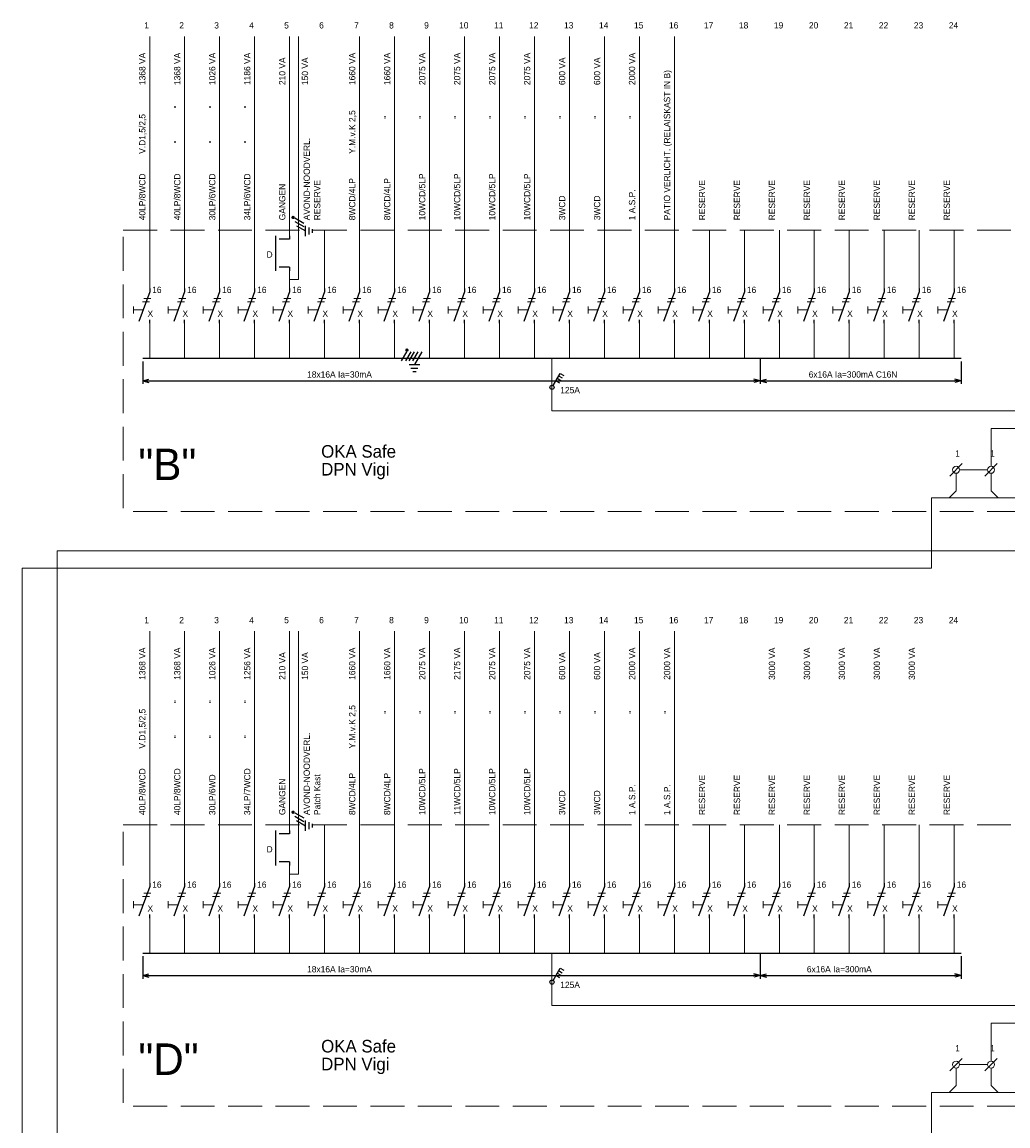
# Model space of a CAD drawing. Header units: metres. Extents: x 11.2 to 87.8, y -39.8 to 17.8.
# Tile 4 of 6: x 31.6 to 59.8, y -13.7 to 17.8. Entities that reach past the tile are written whole.
import ezdxf
from ezdxf.enums import TextEntityAlignment as Align

# ---------------------------------------------------------------- set-up
doc = ezdxf.new("R2010")
doc.units = ezdxf.units.M
doc.header["$MEASUREMENT"] = 0
doc.linetypes.add('DGN Style 3', pattern=[1.356096, 0.96864, -0.387456])
doc.layers.get('0').update_dxf_attribs({"color": 1})
for name, color, linetype, lineweight in [('BINNENMUUR', 1, 'Continuous', 0), ('Level 11', 1, 'Continuous', 0), ('Level 19', 1, 'Continuous', 0), ('Level 52', 1, 'Continuous', 0), ('Level 53', 1, 'Continuous', 0), ('SYMBOLEN', 1, 'Continuous', 0)]:
    doc.layers.add(name, color=color, linetype=linetype, lineweight=lineweight)
doc.styles.add('Style-WORKING', font='WORKING.shx')
doc.dimstyles.get("Standard").update_dxf_attribs({"dimtxt": 0.18, "dimasz": 0.18, "dimexe": 0.18, "dimexo": 0.0625, "dimgap": 0.09, "dimtad": 0, "dimtih": 1, "dimtoh": 1, "dimdec": 4, "dimzin": 0, "dimdsep": 46, "dimtxsty": 'Standard', "dimcen": 0.09, "dimadec": 0, "dimazin": 0, "dimtfac": 1, "dimtdec": 4, "dimtofl": 0, "dimtmove": 0, "dimatfit": 3, "dimfxl": 1, "dimtolj": 1, "dimtzin": 0, "dimarcsym": 0})

# ---------------------------------------------------------------- blocks, each defined once
blk = doc.blocks.new('ER3')
at = {"layer": 'Level 52', "linetype": 'Continuous', "lineweight": 25}
h = blk.add_hatch(color=3, dxfattribs=at)
edge = h.paths.add_edge_path()
edge.add_arc((0.088, 0.178), 0.05, 0, 360)
at = {"layer": 'Level 52', "color": 3, "linetype": 'Continuous', "lineweight": 25}
blk.add_line((0.075, 0.13), (-0.075, -0.13), dxfattribs=at)
blk = doc.blocks.new('ER2')
at = {"layer": 'Level 52', "color": 3, "linetype": 'Continuous', "lineweight": 25}
for p, q in [((-0.125, 0.13), (-0.275, -0.13)), ((-0.025, 0.13), (-0.175, -0.13)), ((0.075, 0.13), (-0.075, -0.13))]:
    blk.add_line(p, q, dxfattribs=at)
blk = doc.blocks.new('EQ0')
at = {"layer": 'Level 11', "color": 3, "linetype": 'Continuous', "lineweight": 25}
for p, q in [((0.075, 0.13), (-0.137, -0.238)), ((-0.287, -0.238), (0.013, -0.238)), ((-0.237, -0.338), (-0.037, -0.338)), ((-0.187, -0.438), (-0.087, -0.438))]:
    blk.add_line(p, q, dxfattribs=at)
blk = doc.blocks.new('*U1')
at = {"layer": 'Level 11', "color": 3, "linetype": 'Continuous', "lineweight": 25}
blk.add_blockref('EQ0', (0.22, 0.105), dxfattribs=at)
at = {"layer": 'Level 52', "color": 3, "linetype": 'Continuous', "lineweight": 25}
for name, p in [('ER3', (-0.219, 0.105)), ('ER2', (0.101, 0.105))]:
    blk.add_blockref(name, p, dxfattribs=at)
blk = doc.blocks.new('*U6')
at = {"layer": 'SYMBOLEN', "color": 1, "linetype": 'Continuous', "lineweight": 0}
for p, q in [((0.015, 0.121), (0.215, 0.121)), ((0.05, 0.215), (0.25, 0.215))]:
    blk.add_line(p, q, dxfattribs=at)
at = {"layer": 'SYMBOLEN', "color": 1, "linetype": 'Continuous', "lineweight": 18}
for p, q in [((-0.249, -0.014), (-0.249, -0.214)), ((0.03, -0.114), (-0.249, -0.114))]:
    blk.add_line(p, q, dxfattribs=at)
blk = doc.blocks.new('EAA0')
at = {"layer": 'Level 53', "color": 3, "linetype": 'Continuous', "lineweight": 25}
for p, q in [((0, 1), (0, 0.9)), ((0, 0.1), (-0.308, 0.945)), ((0, 0), (0, 0.1))]:
    blk.add_line(p, q, dxfattribs=at)
at = {"layer": 'Level 53', "color": 1, "linetype": 'Continuous', "lineweight": 0, "style": 'Style-WORKING'}
for tag, p in [('EAA0_342', (-0.04, 1.1)), ('EAA0_343', (-0.04, -0.2))]:
    blk.add_attdef(tag, text='', height=0.18, dxfattribs=at).set_placement(p, align=Align.RIGHT)
at = {"layer": 'Level 53', "color": 2, "linetype": 'Continuous', "lineweight": 18, "style": 'Style-WORKING'}
for tag, p in [('EAA0_340', (0.1, 0.6)), ('EAA0_341', (0.1, 0.1))]:
    blk.add_attdef(tag, p, '', height=0.25, dxfattribs=at)
blk = doc.blocks.new('*U5')
at = {"layer": 'Level 53', "color": 2, "linetype": 'Continuous', "lineweight": 18, "extrusion": (0, 0, -1), "rotation": 180}
blk.add_blockref('EAA0', (0.149, 0.54), dxfattribs=at)
at = {"layer": 'SYMBOLEN', "color": 1, "linetype": 'Continuous', "lineweight": 0}
blk.add_blockref('*U6', (-0.367, 0.037), dxfattribs=at)
blk = doc.blocks.new('EAA3')
at = {"layer": 'Level 53', "color": 3, "linetype": 'Continuous', "lineweight": 25}
for p, q in [((-0.4, 1), (-0.4, 0)), ((0, 1), (0, 0.9)), ((0, 0.9), (-0.3, 0.9)), ((0, 0.1), (-0.3, 0.1)), ((0, 0.1), (0, 0))]:
    blk.add_line(p, q, dxfattribs=at)
at = {"layer": 'Level 53', "color": 1, "linetype": 'Continuous', "lineweight": 0, "style": 'Style-WORKING'}
for tag, p in [('EAA3_715', (-0.04, 1.1)), ('EAA3_716', (-0.04, -0.3))]:
    blk.add_attdef(tag, text='', height=0.18, dxfattribs=at).set_placement(p, align=Align.RIGHT)
at = {"layer": 'Level 53', "color": 2, "linetype": 'Continuous', "lineweight": 18, "style": 'Style-WORKING'}
for tag, p in [('EAA3_713', (0.1, 0.6)), ('EAA3_714', (0.1, 0.1))]:
    blk.add_attdef(tag, p, '', height=0.25, dxfattribs=at)
blk = doc.blocks.new('EH3')
at = {"layer": 'Level 19', "color": 3, "linetype": 'Continuous', "lineweight": 25}
for p, q in [((0.03, 0.05), (0.23, 0.398)), ((0.19, 0.33), (0.295, 0.27)), ((0.23, 0.398), (0.335, 0.338)), ((0.11, 0.19), (0.215, 0.13)), ((0.15, 0.26), (0.255, 0.2))]:
    blk.add_line(p, q, dxfattribs=at)
blk.add_circle((0, 0), 0.06, dxfattribs=at)
at = {"layer": 'Level 19', "color": 1, "linetype": 'Continuous', "lineweight": 0, "style": 'Style-WORKING'}
blk.add_attdef('EH3_1099', text='', height=0.18, rotation=90, dxfattribs=at).set_placement((0.242, 0.5), align=Align.MIDDLE_LEFT)
blk.add_attdef('EH3_1098', text='', height=0.18, rotation=270, dxfattribs=at).set_placement((0.242, 0.44), align=Align.MIDDLE_RIGHT)
blk.add_attdef('EH3_1100', text='', height=0.18, rotation=180, dxfattribs=at).set_placement((0.212, 0.45), align=Align.TOP_CENTER)
blk.add_attdef('EH3_1097', text='', height=0.18, dxfattribs=at).set_placement((0.272, 0.45), align=Align.CENTER)
blk = doc.blocks.new('EAD3')
at = {"layer": 'Level 53', "color": 3, "linetype": 'Continuous', "lineweight": 0}
blk.add_line((0.178, 0.178), (-0.178, -0.178), dxfattribs=at)
blk.add_circle((0, 0), 0.1, dxfattribs=at)
at = {"layer": 'Level 53', "color": 2, "linetype": 'Continuous', "lineweight": 0, "style": 'Style-WORKING'}
for tag, p in [('EAD3_1108', (-0.49, 0.06)), ('EAD3_1107', (0.258, 0.06))]:
    blk.add_attdef(tag, p, '', height=0.18, dxfattribs=at)
blk = doc.blocks.new('EQ0_1')
at = {"layer": 'Level 11', "color": 3, "linetype": 'Continuous', "lineweight": 25}
for p, q in [((0.075, 0.13), (-0.075, -0.13)), ((-0.225, -0.13), (0.075, -0.13)), ((-0.175, -0.23), (0.025, -0.23)), ((-0.125, -0.33), (-0.025, -0.33))]:
    blk.add_line(p, q, dxfattribs=at)
blk = doc.blocks.new('ER5')
at = {"layer": 'Level 52', "linetype": 'Continuous', "lineweight": 25}
h = blk.add_hatch(color=3, dxfattribs=at)
edge = h.paths.add_edge_path()
edge.add_arc((0.088, 0.178), 0.05, 0, 360)
at = {"layer": 'Level 52', "color": 3, "linetype": 'Continuous', "lineweight": 25}
for p, q in [((-0.025, 0.13), (-0.175, -0.13)), ((0.075, 0.13), (-0.075, -0.13))]:
    blk.add_line(p, q, dxfattribs=at)
blk = doc.blocks.new('*U24')
at = {"layer": 'Level 11', "color": 3, "linetype": 'Continuous', "lineweight": 25, "rotation": 90}
blk.add_blockref('EQ0_1', (-0.025, -0.068), dxfattribs=at)
at = {"layer": 'Level 52', "color": 3, "linetype": 'Continuous', "lineweight": 25, "rotation": 90}
blk.add_blockref('ER5', (-0.076, 0.154), dxfattribs=at)
blk = doc.blocks.new('TerminatorOpen_0.5')
at = {"color": 0, "linetype": 'ByBlock', "lineweight": -2}
for q in [(-1, 0.25), (-1, 0), (-1, -0.25)]:
    blk.add_line((0, 0), q, dxfattribs=at)
blk = doc.blocks.new('*D27')
at = {"layer": 'BINNENMUUR', "color": 0, "linetype": 'Continuous', "lineweight": -2, "transparency": 16777216}
for p, q in [((35.065, 8.132), (35.065, 7.49)), ((52.714, 8.096), (52.714, 7.49)), ((35.245, 7.58), (52.534, 7.58))]:
    blk.add_line(p, q, dxfattribs=at)
at = {"layer": 'Defpoints', "color": 0, "linetype": 'Continuous', "lineweight": 0, "transparency": 16777216}
for p in [(35.065, 8.222), (52.714, 8.186), (52.714, 7.58)]:
    blk.add_point(p, dxfattribs=at)
at = {"layer": 'BINNENMUUR', "color": 0, "linetype": 'Continuous', "lineweight": -2, "transparency": 16777216, "xscale": 0.18, "yscale": 0.18, "zscale": 0.18, "rotation": 180}
blk.add_blockref('TerminatorOpen_0.5', (35.065, 7.58), dxfattribs=at)
at = {"layer": 'BINNENMUUR', "color": 0, "linetype": 'Continuous', "lineweight": -2, "transparency": 16777216, "xscale": 0.18, "yscale": 0.18, "zscale": 0.18}
blk.add_blockref('TerminatorOpen_0.5', (52.714, 7.58), dxfattribs=at)
at = {"layer": 'BINNENMUUR', "color": 0, "linetype": 'Continuous', "lineweight": 0, "transparency": 16777216, "insert": (40.691, 7.76), "char_height": 0.18, "attachment_point": 5, "style": 'Style-WORKING'}
blk.add_mtext('18x16A Ia=30mA', dxfattribs=at)
blk = doc.blocks.new('*D30')
at = {"layer": 'BINNENMUUR', "color": 0, "linetype": 'Continuous', "lineweight": -2, "transparency": 16777216}
for p, q in [((35.065, -8.868), (35.065, -9.51)), ((52.714, -8.904), (52.714, -9.51)), ((35.245, -9.42), (52.534, -9.42))]:
    blk.add_line(p, q, dxfattribs=at)
at = {"layer": 'Defpoints', "color": 0, "linetype": 'Continuous', "lineweight": 0, "transparency": 16777216}
for p in [(35.065, -8.778), (52.714, -8.814), (52.714, -9.42)]:
    blk.add_point(p, dxfattribs=at)
at = {"layer": 'BINNENMUUR', "color": 0, "linetype": 'Continuous', "lineweight": -2, "transparency": 16777216, "xscale": 0.18, "yscale": 0.18, "zscale": 0.18, "rotation": 180}
blk.add_blockref('TerminatorOpen_0.5', (35.065, -9.42), dxfattribs=at)
at = {"layer": 'BINNENMUUR', "color": 0, "linetype": 'Continuous', "lineweight": -2, "transparency": 16777216, "xscale": 0.18, "yscale": 0.18, "zscale": 0.18}
blk.add_blockref('TerminatorOpen_0.5', (52.714, -9.42), dxfattribs=at)
at = {"layer": 'BINNENMUUR', "color": 0, "linetype": 'Continuous', "lineweight": 0, "transparency": 16777216, "insert": (40.691, -9.24), "char_height": 0.18, "attachment_point": 5, "style": 'Style-WORKING'}
blk.add_mtext('18x16A Ia=30mA', dxfattribs=at)
blk = doc.blocks.new('*D34')
at = {"layer": 'BINNENMUUR', "color": 0, "linetype": 'Continuous', "lineweight": -2, "transparency": 16777216}
for p, q in [((35.065, 8.132), (35.065, 7.49)), ((52.714, 8.096), (52.714, 7.49)), ((35.245, 7.58), (52.534, 7.58))]:
    blk.add_line(p, q, dxfattribs=at)
at = {"layer": 'Defpoints', "color": 0, "linetype": 'Continuous', "lineweight": 0, "transparency": 16777216}
for p in [(35.065, 8.222), (52.714, 8.186), (52.714, 7.58)]:
    blk.add_point(p, dxfattribs=at)
at = {"layer": 'BINNENMUUR', "color": 0, "linetype": 'Continuous', "lineweight": -2, "transparency": 16777216, "xscale": 0.18, "yscale": 0.18, "zscale": 0.18, "rotation": 180}
blk.add_blockref('TerminatorOpen_0.5', (35.065, 7.58), dxfattribs=at)
at = {"layer": 'BINNENMUUR', "color": 0, "linetype": 'Continuous', "lineweight": -2, "transparency": 16777216, "xscale": 0.18, "yscale": 0.18, "zscale": 0.18}
blk.add_blockref('TerminatorOpen_0.5', (52.714, 7.58), dxfattribs=at)
at = {"layer": 'BINNENMUUR', "color": 0, "linetype": 'Continuous', "lineweight": 0, "transparency": 16777216, "insert": (40.691, 7.76), "char_height": 0.18, "attachment_point": 5, "style": 'Style-WORKING'}
blk.add_mtext('18x16A Ia=30mA', dxfattribs=at)
blk = doc.blocks.new('*D37')
at = {"layer": 'BINNENMUUR', "color": 0, "linetype": 'Continuous', "lineweight": -2, "transparency": 16777216}
for p, q in [((52.714, 8.197), (52.714, 7.49)), ((58.465, 8.132), (58.465, 7.49)), ((52.894, 7.58), (58.285, 7.58))]:
    blk.add_line(p, q, dxfattribs=at)
at = {"layer": 'Defpoints', "color": 0, "linetype": 'Continuous', "lineweight": 0, "transparency": 16777216}
for p in [(52.714, 8.287), (58.465, 8.222), (58.465, 7.58)]:
    blk.add_point(p, dxfattribs=at)
at = {"layer": 'BINNENMUUR', "color": 0, "linetype": 'Continuous', "lineweight": -2, "transparency": 16777216, "xscale": 0.18, "yscale": 0.18, "zscale": 0.18, "rotation": 180}
blk.add_blockref('TerminatorOpen_0.5', (52.714, 7.58), dxfattribs=at)
at = {"layer": 'BINNENMUUR', "color": 0, "linetype": 'Continuous', "lineweight": -2, "transparency": 16777216, "xscale": 0.18, "yscale": 0.18, "zscale": 0.18}
blk.add_blockref('TerminatorOpen_0.5', (58.465, 7.58), dxfattribs=at)
at = {"layer": 'BINNENMUUR', "color": 0, "linetype": 'Continuous', "lineweight": 0, "transparency": 16777216, "insert": (55.372, 7.76), "char_height": 0.18, "attachment_point": 5, "style": 'Style-WORKING'}
blk.add_mtext('6x16A Ia=300mA C16N', dxfattribs=at)
blk = doc.blocks.new('*D42')
at = {"layer": 'BINNENMUUR', "color": 0, "linetype": 'Continuous', "lineweight": -2, "transparency": 16777216}
for p, q in [((52.714, -8.803), (52.714, -9.51)), ((58.465, -8.868), (58.465, -9.51)), ((52.894, -9.42), (58.285, -9.42))]:
    blk.add_line(p, q, dxfattribs=at)
at = {"layer": 'Defpoints', "color": 0, "linetype": 'Continuous', "lineweight": 0, "transparency": 16777216}
for p in [(52.714, -8.713), (58.465, -8.778), (58.465, -9.42)]:
    blk.add_point(p, dxfattribs=at)
at = {"layer": 'BINNENMUUR', "color": 0, "linetype": 'Continuous', "lineweight": -2, "transparency": 16777216, "xscale": 0.18, "yscale": 0.18, "zscale": 0.18, "rotation": 180}
blk.add_blockref('TerminatorOpen_0.5', (52.714, -9.42), dxfattribs=at)
at = {"layer": 'BINNENMUUR', "color": 0, "linetype": 'Continuous', "lineweight": -2, "transparency": 16777216, "xscale": 0.18, "yscale": 0.18, "zscale": 0.18}
blk.add_blockref('TerminatorOpen_0.5', (58.465, -9.42), dxfattribs=at)
at = {"layer": 'BINNENMUUR', "color": 0, "linetype": 'Continuous', "lineweight": 0, "transparency": 16777216, "insert": (54.979, -9.24), "char_height": 0.18, "attachment_point": 5, "style": 'Style-WORKING'}
blk.add_mtext('6x16A Ia=300mA', dxfattribs=at)

msp = doc.modelspace()

# ---------------------------------------------------------------- linework, layer by layer
at = {"layer": 'SYMBOLEN', "color": 1, "linetype": 'Continuous', "lineweight": 18}
for p, q in [((35.265, 10.222), (35.265, 17.422)), ((36.265, 10.222), (36.265, 17.422)), ((37.265, 10.222), (37.265, 17.422)), ((38.265, 10.222), (38.265, 17.422)), ((39.265, 11.727), (39.265, 17.422)), ((41.265, 10.222), (41.265, 17.422)), ((42.265, 10.222), (42.265, 17.422)), ((43.265, 10.222), (43.265, 17.422)), ((44.265, 10.222), (44.265, 17.422)), ((45.265, 10.222), (45.265, 17.422)), ((46.265, 10.222), (46.265, 17.422)), ((47.265, 10.222), (47.265, 17.422)), ((48.265, 10.222), (48.265, 17.422)), ((49.265, 10.222), (49.265, 17.422)), ((50.265, 10.222), (50.265, 17.422)), ((40.265, 10.222), (40.265, 11.885)), ((51.265, 10.222), (51.265, 11.885)), ((52.265, 10.222), (52.265, 11.885)), ((53.265, 10.222), (53.265, 11.885)), ((54.265, 10.222), (54.265, 11.885)), ((55.265, 10.222), (55.265, 11.885)), ((56.265, 10.222), (56.265, 11.885)), ((57.265, 10.222), (57.265, 11.885)), ((58.265, 10.222), (58.265, 11.885)), ((39.265, 10.222), (39.265, 10.727)), ((32.617, 2.722), (32.617, -27.495)), ((35.265, -6.778), (35.265, 0.422)), ((36.265, -6.778), (36.265, 0.422)), ((37.265, -6.778), (37.265, 0.422)), ((38.265, -6.778), (38.265, 0.422)), ((39.265, -5.273), (39.265, 0.422)), ((41.265, -6.778), (41.265, 0.422)), ((42.265, -6.778), (42.265, 0.422)), ((43.265, -6.778), (43.265, 0.422)), ((44.265, -6.778), (44.265, 0.422)), ((45.265, -6.778), (45.265, 0.422)), ((46.265, -6.778), (46.265, 0.422)), ((47.265, -6.778), (47.265, 0.422)), ((48.265, -6.778), (48.265, 0.422)), ((49.265, -6.778), (49.265, 0.422)), ((50.265, -6.778), (50.265, 0.422)), ((40.265, -6.778), (40.265, -5.115)), ((51.265, -6.778), (51.265, -5.115)), ((52.265, -6.778), (52.265, -5.115)), ((53.265, -6.778), (53.265, -5.115)), ((54.265, -6.778), (54.265, -5.115)), ((55.265, -6.778), (55.265, -5.115)), ((56.265, -6.778), (56.265, -5.115)), ((57.265, -6.778), (57.265, -5.115)), ((58.265, -6.778), (58.265, -5.115)), ((39.265, -6.778), (39.265, -6.273))]:
    msp.add_line(p, q, dxfattribs=at)
at = {"layer": 'SYMBOLEN', "color": 1, "linetype": 'Continuous', "lineweight": 0}
for p, q in [((35.265, 9.222), (35.265, 8.222)), ((36.265, 9.222), (36.265, 8.222)), ((37.265, 9.222), (37.265, 8.222)), ((38.265, 9.222), (38.265, 8.222)), ((39.265, 9.222), (39.265, 8.222)), ((40.265, 9.222), (40.265, 8.222)), ((41.265, 9.222), (41.265, 8.222)), ((42.265, 9.222), (42.265, 8.222)), ((43.265, 9.222), (43.265, 8.222)), ((44.265, 9.222), (44.265, 8.222)), ((45.265, 9.222), (45.265, 8.222)), ((46.265, 9.222), (46.265, 8.222)), ((47.265, 9.222), (47.265, 8.222)), ((48.265, 9.222), (48.265, 8.222)), ((49.265, 9.222), (49.265, 8.222)), ((50.265, 9.222), (50.265, 8.222)), ((51.265, 9.222), (51.265, 8.222)), ((52.265, 9.222), (52.265, 8.222)), ((53.265, 9.222), (53.265, 8.222)), ((54.265, 9.222), (54.265, 8.222)), ((55.265, 9.222), (55.265, 8.222)), ((56.265, 9.222), (56.265, 8.222)), ((57.265, 9.222), (57.265, 8.222)), ((58.265, 9.222), (58.265, 8.222)), ((58.417, 5.035), (59.217, 5.035)), ((57.617, 4.235), (84.617, 4.235)), ((57.617, 4.235), (84.617, 4.235)), ((31.617, 2.222), (31.617, -17.278)), ((35.265, -7.778), (35.265, -8.778)), ((36.265, -7.778), (36.265, -8.778)), ((37.265, -7.778), (37.265, -8.778)), ((38.265, -7.778), (38.265, -8.778)), ((39.265, -7.778), (39.265, -8.778)), ((40.265, -7.778), (40.265, -8.778)), ((41.265, -7.778), (41.265, -8.778)), ((42.265, -7.778), (42.265, -8.778)), ((43.265, -7.778), (43.265, -8.778)), ((44.265, -7.778), (44.265, -8.778)), ((45.265, -7.778), (45.265, -8.778)), ((46.265, -7.778), (46.265, -8.778)), ((47.265, -7.778), (47.265, -8.778)), ((48.265, -7.778), (48.265, -8.778)), ((49.265, -7.778), (49.265, -8.778)), ((50.265, -7.778), (50.265, -8.778)), ((51.265, -7.778), (51.265, -8.778)), ((52.265, -7.778), (52.265, -8.778)), ((53.265, -7.778), (53.265, -8.778)), ((54.265, -7.778), (54.265, -8.778)), ((55.265, -7.778), (55.265, -8.778)), ((56.265, -7.778), (56.265, -8.778)), ((57.265, -7.778), (57.265, -8.778)), ((58.265, -7.778), (58.265, -8.778)), ((58.417, -11.965), (59.217, -11.965)), ((57.617, -12.765), (84.617, -12.765)), ((57.617, -12.765), (57.617, -19.31))]:
    msp.add_line(p, q, dxfattribs=at)
at = {"layer": 'SYMBOLEN', "color": 1, "linetype": 'Continuous', "lineweight": 25}
for p, q in [((35.065, 8.222), (58.465, 8.222)), ((35.065, 8.222), (58.465, 8.222)), ((35.065, -8.778), (58.465, -8.778))]:
    msp.add_line(p, q, dxfattribs=at)
at = {"layer": 'SYMBOLEN', "color": 1, "linetype": 'Continuous', "lineweight": 0, "flags": 128}
for points in [[(39.265, 10.475), (39.515, 10.475), (39.515, 17.422)], [(59.317, 5.135), (59.317, 6.218), (62.788, 6.218), (62.788, 11.478)], [(58.317, 4.935), (58.317, 4.435), (58.117, 4.235)], [(59.317, 4.935), (59.317, 4.435), (59.517, 4.235)], [(57.617, 4.235), (57.617, 2.222), (31.617, 2.222)], [(39.265, -6.525), (39.515, -6.525), (39.515, 0.422)], [(59.317, -11.865), (59.317, -10.782), (62.788, -10.782), (62.788, -5.522)], [(58.317, -12.065), (58.317, -12.565), (58.117, -12.765)], [(59.317, -12.065), (59.317, -12.565), (59.517, -12.765)]]:
    msp.add_lwpolyline(points, dxfattribs=at)
at = {"layer": 'SYMBOLEN', "color": 1, "linetype": 'DGN Style 3', "lineweight": 0, "flags": 128}
for points in [[(34.507, 11.885), (87.393, 11.885), (87.393, 3.843), (34.507, 3.843), (34.507, 11.885)], [(34.507, -5.115), (87.393, -5.115), (87.393, -13.157), (34.507, -13.157), (34.507, -5.115)]]:
    msp.add_lwpolyline(points, close=True, dxfattribs=at)
at = {"layer": 'SYMBOLEN', "color": 1, "linetype": 'Continuous', "lineweight": 18, "flags": 128}
for points in [[(46.765, 8.222), (46.765, 6.722), (72.415, 6.722), (72.415, 5.722)], [(73.165, 5.722), (73.165, 2.722), (32.617, 2.722)], [(46.765, -8.778), (46.765, -10.278), (72.415, -10.278), (72.415, -11.278)]]:
    msp.add_lwpolyline(points, dxfattribs=at)

# ---------------------------------------------------------------- block references
at = {"layer": 'Level 11', "color": 3, "linetype": 'Continuous', "lineweight": 25}
for p in [(39.618, 12.006), (39.618, -4.994)]:
    msp.add_blockref('*U24', p, dxfattribs=at)
at = {"layer": 'Level 19', "color": 3, "linetype": 'Continuous', "lineweight": 25}
for p in [(46.765, 7.392), (46.765, -9.608)]:
    msp.add_blockref('EH3', p, dxfattribs=at)
at = {"layer": 'Level 52', "color": 3, "linetype": 'Continuous', "lineweight": 25}
msp.add_blockref('*U1', (42.75, 8.174), dxfattribs=at)
at = {"layer": 'Level 53', "color": 2, "linetype": 'Continuous', "lineweight": 18}
for p in [(39.265, 10.727), (39.265, -6.273)]:
    msp.add_blockref('EAA3', p, dxfattribs=at)
at = {"layer": 'Level 53', "color": 3, "linetype": 'Continuous', "lineweight": 0}
for p in [(58.317, 5.035), (59.317, 5.035), (58.317, -11.965), (59.317, -11.965)]:
    msp.add_blockref('EAD3', p, dxfattribs=at)
at = {"layer": 'SYMBOLEN', "color": 1, "linetype": 'Continuous', "lineweight": 0}
for p in [(35.414, 9.682), (36.414, 9.682), (37.414, 9.682), (38.414, 9.682), (39.414, 9.682), (40.414, 9.682), (41.414, 9.682), (42.414, 9.682), (43.414, 9.682), (44.414, 9.682), (45.414, 9.682), (46.414, 9.682), (47.414, 9.682), (48.414, 9.682), (49.414, 9.682), (50.414, 9.682), (51.414, 9.682), (52.414, 9.682), (53.414, 9.682), (54.414, 9.682), (55.414, 9.682), (56.414, 9.682), (57.414, 9.682), (58.414, 9.682), (35.414, -7.318), (36.414, -7.318), (37.414, -7.318), (38.414, -7.318), (39.414, -7.318), (40.414, -7.318), (41.414, -7.318), (42.414, -7.318), (43.414, -7.318), (44.414, -7.318), (45.414, -7.318), (46.414, -7.318), (47.414, -7.318), (48.414, -7.318), (49.414, -7.318), (50.414, -7.318), (51.414, -7.318), (52.414, -7.318), (53.414, -7.318), (54.414, -7.318), (55.414, -7.318), (56.414, -7.318), (57.414, -7.318), (58.414, -7.318)]:
    msp.add_blockref('*U5', p, dxfattribs=at)

# ---------------------------------------------------------------- texts
at = {"layer": 'SYMBOLEN', "color": 1, "linetype": 'Continuous', "lineweight": 0, "style": 'Style-WORKING'}
for s, height, p in [('1', 0.18, (35.11, 17.649)), ('2', 0.18, (36.11, 17.649)), ('3', 0.18, (37.11, 17.649)), ('4', 0.18, (38.11, 17.649)), ('5', 0.18, (39.11, 17.649)), ('6', 0.18, (40.11, 17.649)), ('7', 0.18, (41.11, 17.649)), ('8', 0.18, (42.11, 17.649)), ('9', 0.18, (43.11, 17.649)), ('10', 0.18, (44.11, 17.649)), ('11', 0.18, (45.11, 17.649)), ('12', 0.18, (46.11, 17.649)), ('13', 0.18, (47.11, 17.649)), ('14', 0.18, (48.11, 17.649)), ('15', 0.18, (49.11, 17.649)), ('16', 0.18, (50.11, 17.649)), ('17', 0.18, (51.11, 17.649)), ('18', 0.18, (52.11, 17.649)), ('19', 0.18, (53.11, 17.649)), ('20', 0.18, (54.11, 17.649)), ('21', 0.18, (55.11, 17.649)), ('22', 0.18, (56.11, 17.649)), ('23', 0.18, (57.11, 17.649)), ('24', 0.18, (58.11, 17.649)), ('16', 0.18, (35.337, 10.089)), ('16', 0.18, (36.337, 10.089)), ('16', 0.18, (37.337, 10.089)), ('16', 0.18, (38.337, 10.089)), ('16', 0.18, (39.337, 10.089)), ('16', 0.18, (40.337, 10.089)), ('16', 0.18, (41.337, 10.089)), ('16', 0.18, (42.337, 10.089)), ('16', 0.18, (43.337, 10.089)), ('16', 0.18, (44.337, 10.089)), ('16', 0.18, (45.337, 10.089)), ('16', 0.18, (46.337, 10.089)), ('16', 0.18, (47.337, 10.089)), ('16', 0.18, (48.337, 10.089)), ('16', 0.18, (49.337, 10.089)), ('16', 0.18, (50.337, 10.089)), ('16', 0.18, (51.337, 10.089)), ('16', 0.18, (52.337, 10.089)), ('16', 0.18, (53.337, 10.089)), ('16', 0.18, (54.337, 10.089)), ('16', 0.18, (55.337, 10.089)), ('16', 0.18, (56.337, 10.089)), ('16', 0.18, (57.337, 10.089)), ('16', 0.18, (58.337, 10.089)), ('X', 0.18, (35.203, 9.406)), ('X', 0.18, (36.203, 9.406)), ('X', 0.18, (37.203, 9.406)), ('X', 0.18, (38.203, 9.406)), ('X', 0.18, (39.203, 9.406)), ('X', 0.18, (40.203, 9.406)), ('X', 0.18, (41.203, 9.406)), ('X', 0.18, (42.203, 9.406)), ('X', 0.18, (43.203, 9.406)), ('X', 0.18, (44.203, 9.406)), ('X', 0.18, (45.203, 9.406)), ('X', 0.18, (46.203, 9.406)), ('X', 0.18, (47.203, 9.406)), ('X', 0.18, (48.203, 9.406)), ('X', 0.18, (49.203, 9.406)), ('X', 0.18, (50.203, 9.406)), ('X', 0.18, (51.203, 9.406)), ('X', 0.18, (52.203, 9.406)), ('X', 0.18, (53.203, 9.406)), ('X', 0.18, (54.203, 9.406)), ('X', 0.18, (55.203, 9.406)), ('X', 0.18, (56.203, 9.406)), ('X', 0.18, (57.203, 9.406)), ('X', 0.18, (58.203, 9.406)), ('"B"', 0.9, (34.941, 4.74)), ('1', 0.18, (58.293, 5.412)), ('1', 0.18, (59.293, 5.412)), ('1', 0.18, (35.11, 0.649)), ('2', 0.18, (36.11, 0.649)), ('3', 0.18, (37.11, 0.649)), ('4', 0.18, (38.11, 0.649)), ('5', 0.18, (39.11, 0.649)), ('6', 0.18, (40.11, 0.649)), ('7', 0.18, (41.11, 0.649)), ('8', 0.18, (42.11, 0.649)), ('9', 0.18, (43.11, 0.649)), ('10', 0.18, (44.11, 0.649)), ('11', 0.18, (45.11, 0.649)), ('12', 0.18, (46.11, 0.649)), ('13', 0.18, (47.11, 0.649)), ('14', 0.18, (48.11, 0.649)), ('15', 0.18, (49.11, 0.649)), ('16', 0.18, (50.11, 0.649)), ('17', 0.18, (51.11, 0.649)), ('18', 0.18, (52.11, 0.649)), ('19', 0.18, (53.11, 0.649)), ('20', 0.18, (54.11, 0.649)), ('21', 0.18, (55.11, 0.649)), ('22', 0.18, (56.11, 0.649)), ('23', 0.18, (57.11, 0.649)), ('24', 0.18, (58.11, 0.649)), ('16', 0.18, (35.337, -6.911)), ('16', 0.18, (36.337, -6.911)), ('16', 0.18, (37.337, -6.911)), ('16', 0.18, (38.337, -6.911)), ('16', 0.18, (39.337, -6.911)), ('16', 0.18, (40.337, -6.911)), ('16', 0.18, (41.337, -6.911)), ('16', 0.18, (42.337, -6.911)), ('16', 0.18, (43.337, -6.911)), ('16', 0.18, (44.337, -6.911)), ('16', 0.18, (45.337, -6.911)), ('16', 0.18, (46.337, -6.911)), ('16', 0.18, (47.337, -6.911)), ('16', 0.18, (48.337, -6.911)), ('16', 0.18, (49.337, -6.911)), ('16', 0.18, (50.337, -6.911)), ('16', 0.18, (51.337, -6.911)), ('16', 0.18, (52.337, -6.911)), ('16', 0.18, (53.337, -6.911)), ('16', 0.18, (54.337, -6.911)), ('16', 0.18, (55.337, -6.911)), ('16', 0.18, (56.337, -6.911)), ('16', 0.18, (57.337, -6.911)), ('16', 0.18, (58.337, -6.911)), ('X', 0.18, (35.203, -7.594)), ('X', 0.18, (36.203, -7.594)), ('X', 0.18, (37.203, -7.594)), ('X', 0.18, (38.203, -7.594)), ('X', 0.18, (39.203, -7.594)), ('X', 0.18, (40.203, -7.594)), ('X', 0.18, (41.203, -7.594)), ('X', 0.18, (42.203, -7.594)), ('X', 0.18, (43.203, -7.594)), ('X', 0.18, (44.203, -7.594)), ('X', 0.18, (45.203, -7.594)), ('X', 0.18, (46.203, -7.594)), ('X', 0.18, (47.203, -7.594)), ('X', 0.18, (48.203, -7.594)), ('X', 0.18, (49.203, -7.594)), ('X', 0.18, (50.203, -7.594)), ('X', 0.18, (51.203, -7.594)), ('X', 0.18, (52.203, -7.594)), ('X', 0.18, (53.203, -7.594)), ('X', 0.18, (54.203, -7.594)), ('X', 0.18, (55.203, -7.594)), ('X', 0.18, (56.203, -7.594)), ('X', 0.18, (57.203, -7.594)), ('X', 0.18, (58.203, -7.594)), ('"D"', 0.9, (34.941, -12.26)), ('1', 0.18, (58.293, -11.588)), ('1', 0.18, (59.293, -11.588))]:
    msp.add_text(s, height=height, dxfattribs=at).set_placement(p)
for s, p in [('1368 VA', (35.144, 16.032)), ('1368 VA', (36.144, 16.032)), ('1026 VA', (37.144, 16.032)), ('1186 VA', (38.144, 16.032)), ('210 VA', (39.144, 16.032)), ('150 VA', (39.794, 16.032)), ('1660 VA', (41.144, 16.032)), ('1660 VA', (42.144, 16.032)), ('2075 VA', (43.144, 16.032)), ('2075 VA', (44.144, 16.032)), ('2075 VA', (45.144, 16.032)), ('2075 VA', (46.144, 16.032)), ('600 VA', (47.144, 16.032)), ('600 VA', (48.144, 16.032)), ('2000 VA', (49.144, 16.032)), ('PATIO VERLICHT. (RELAISKAST IN B)', (50.144, 12.167)), ('V.D1,5/2,5', (35.144, 14.067)), ('"', (36.144, 15.362)), ('"', (37.144, 15.362)), ('"', (38.144, 15.362)), ('Y.M.v.K 2,5', (41.144, 14.067)), ('"', (42.144, 15.067)), ('"', (43.144, 15.067)), ('"', (44.144, 15.067)), ('"', (45.144, 15.067)), ('"', (46.144, 15.067)), ('"', (47.144, 15.067)), ('"', (48.144, 15.067)), ('"', (49.144, 15.067)), ('"', (36.144, 14.362)), ('"', (37.144, 14.362)), ('"', (38.144, 14.362)), ('AVOND-NOODVERL.', (39.844, 12.167)), ('40LP/8WCD', (35.144, 12.167)), ('40LP/8WCD', (36.144, 12.167)), ('30LP/6WCD', (37.144, 12.167)), ('34LP/6WCD', (38.144, 12.167)), ('8WCD/4LP', (41.144, 12.167)), ('8WCD/4LP', (42.144, 12.167)), ('10WCD/5LP', (43.144, 12.167)), ('10WCD/5LP', (44.144, 12.167)), ('10WCD/5LP', (45.144, 12.167)), ('10WCD/5LP', (46.144, 12.167)), ('GANGEN', (39.144, 12.167)), ('RESERVE', (40.144, 12.167)), ('1 A.S.P.', (49.144, 12.167)), ('RESERVE', (51.144, 12.167)), ('RESERVE', (52.144, 12.167)), ('RESERVE', (53.144, 12.167)), ('RESERVE', (54.144, 12.167)), ('RESERVE', (55.144, 12.167)), ('RESERVE', (56.144, 12.167)), ('RESERVE', (57.144, 12.167)), ('RESERVE', (58.144, 12.167)), ('3WCD', (47.144, 12.167)), ('3WCD', (48.144, 12.167)), ('1368 VA', (35.144, -0.968)), ('1368 VA', (36.144, -0.968)), ('1026 VA', (37.144, -0.968)), ('1256 VA', (38.144, -0.968)), ('210 VA', (39.144, -0.968)), ('150 VA', (39.794, -0.968)), ('1660 VA', (41.144, -0.968)), ('1660 VA', (42.144, -0.968)), ('2075 VA', (43.144, -0.968)), ('2175 VA', (44.144, -0.968)), ('2075 VA', (45.144, -0.968)), ('2075 VA', (46.144, -0.968)), ('600 VA', (47.144, -0.968)), ('600 VA', (48.144, -0.968)), ('2000 VA', (49.144, -0.968)), ('2000 VA', (50.144, -0.968)), ('3000 VA', (53.144, -0.968)), ('3000 VA', (54.144, -0.968)), ('3000 VA', (55.144, -0.968)), ('3000 VA', (56.144, -0.968)), ('3000 VA', (57.144, -0.968)), ('"', (36.144, -1.638)), ('"', (37.144, -1.638)), ('"', (38.144, -1.638)), ('V.D1,5/2,5', (35.144, -2.933)), ('Y.M.v.K 2,5', (41.144, -2.933)), ('"', (42.144, -1.933)), ('"', (43.144, -1.933)), ('"', (44.144, -1.933)), ('"', (45.144, -1.933)), ('"', (46.144, -1.933)), ('"', (47.144, -1.933)), ('"', (48.144, -1.933)), ('"', (49.144, -1.933)), ('"', (50.144, -1.933)), ('"', (36.144, -2.638)), ('"', (37.144, -2.638)), ('"', (38.144, -2.638)), ('AVOND-NOODVERL.', (39.844, -4.833)), ('40LP/8WCD', (35.144, -4.833)), ('40LP/8WCD', (36.144, -4.833)), ('30LP/6WD', (37.144, -4.833)), ('34LP/7WCD', (38.144, -4.833)), ('Patch Kast', (40.144, -4.833)), ('8WCD/4LP', (41.144, -4.833)), ('8WCD/4LP', (42.144, -4.833)), ('10WCD/5LP', (43.144, -4.833)), ('11WCD/5LP', (44.144, -4.833)), ('10WCD/5LP', (45.144, -4.833)), ('10WCD/5LP', (46.144, -4.833)), ('GANGEN', (39.144, -4.833)), ('1 A.S.P.', (49.144, -4.833)), ('1 A.S.P.', (50.144, -4.833)), ('RESERVE', (51.144, -4.833)), ('RESERVE', (52.144, -4.833)), ('RESERVE', (53.144, -4.833)), ('RESERVE', (54.144, -4.833)), ('RESERVE', (55.144, -4.833)), ('RESERVE', (56.144, -4.833)), ('RESERVE', (57.144, -4.833)), ('RESERVE', (58.144, -4.833)), ('3WCD', (47.144, -4.833)), ('3WCD', (48.144, -4.833))]:
    msp.add_text(s, height=0.18, rotation=90, dxfattribs=at).set_placement(p)
at = {"layer": 'SYMBOLEN', "color": 1, "linetype": 'Continuous', "lineweight": 18, "style": 'Style-WORKING'}
for p in [(38.606, 11.098), (38.606, -5.902)]:
    msp.add_text('D', height=0.18, dxfattribs=at).set_placement(p)
at = {"layer": 'SYMBOLEN', "color": 1, "linetype": 'DGN Style 3', "lineweight": 0, "style": 'Style-WORKING'}
for p in [(47.002, 7.225), (47.002, -9.775)]:
    msp.add_text('125A', height=0.18, dxfattribs=at).set_placement(p)
at = {"layer": 'SYMBOLEN', "color": 1, "linetype": 'Continuous', "lineweight": 0, "char_height": 0.36, "attachment_point": 1, "line_spacing_factor": 0.85, "style": 'Style-WORKING'}
for insert in [(40.167, 5.742), (40.167, -11.258)]:
    msp.add_mtext('OKA Safe\\PDPN Vigi\\P', dxfattribs=dict(at, insert=insert))

# ---------------------------------------------------------------- dimensions: what is measured, and where the dimension line sits
at = {"layer": 'BINNENMUUR', "color": 1, "linetype": 'Continuous', "lineweight": 0}
for base, p1, p2, text, picture, middle in [((52.714, 7.58), (35.065, 8.222), (52.714, 8.186), '18x16A Ia=30mA', '*D27', (40.691, 7.58)), ((52.714, 7.58), (35.065, 8.222), (52.714, 8.186), '18x16A Ia=30mA', '*D34', (40.691, 7.58)), ((58.465, 7.58), (52.714, 8.287), (58.465, 8.222), '6x16A Ia=300mA C16N', '*D37', (55.372, 7.58)), ((52.714, -9.42), (35.065, -8.778), (52.714, -8.814), '18x16A Ia=30mA', '*D30', (40.691, -9.42)), ((58.465, -9.42), (52.714, -8.713), (58.465, -8.778), '6x16A Ia=300mA', '*D42', (54.979, -9.42))]:
    dim = msp.add_linear_dim(base=base, p1=p1, p2=p2, text=text, dimstyle='Standard', override={"dimexe": 0.09, "dimexo": 0.09, "dimtad": 1, "dimtih": 0, "dimtoh": 0, "dimdec": 2, "dimzin": 11, "dimtxsty": 'Style-WORKING', "dimblk": 'TerminatorOpen_0.5', "dimtdec": 2, "dimtofl": 1, "dimatfit": 1, "dimtolj": 0, "dimtzin": 11}, dxfattribs=at)
    dim.commit()
    dim.dimension.update_dxf_attribs({"geometry": picture, "text_midpoint": middle, "dimtype": 160})

doc.saveas('drawing.dxf')
